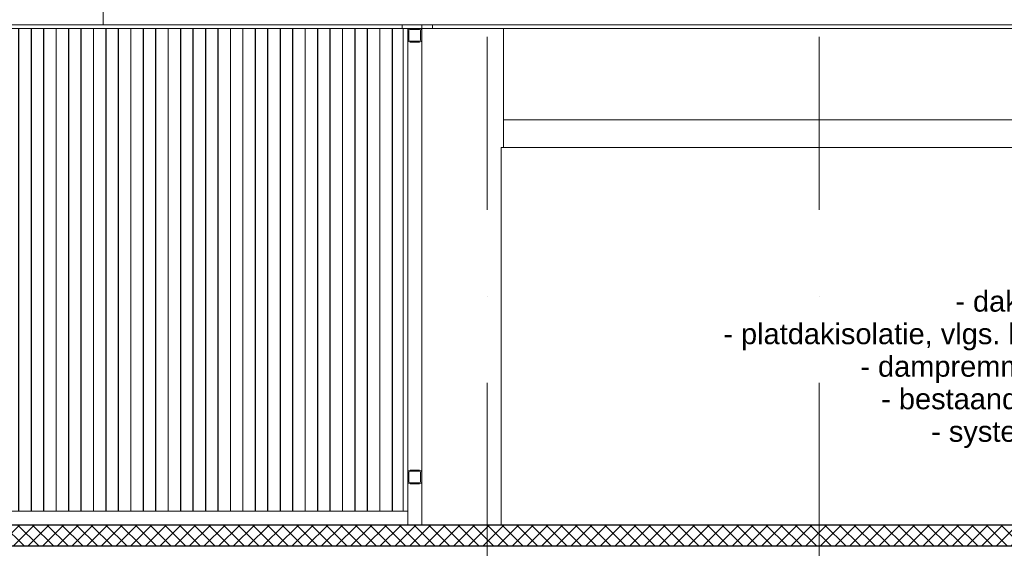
# Model space of a CAD drawing. Header units: millimetres. Extents: x -194 to 1012562, y 0 to 44349.
# Tile 91 of 97: x 939366 to 946484, y 17334 to 21253. Entities that reach past the tile are written whole.
import ezdxf
from ezdxf.enums import TextEntityAlignment as Align

# ---------------------------------------------------------------- set-up
doc = ezdxf.new("R2010")
doc.units = ezdxf.units.MM
doc.header["$MEASUREMENT"] = 0
doc.linetypes.add('streep-punt', pattern=[2500, 1250, -625, 0, -625])
for name, color, linetype in [('21_0 NC Buitenwanden', 7, 'Continuous'), ('23 Vloeren', 7, 'Continuous'), ('23 Vloeren Laagscheidingslijnen', 7, 'Continuous'), ('47 Dakafwerking', 7, 'Continuous'), ('New_21_0 NC Buitenwanden', 7, 'Continuous'), ('New_21_0 NC Buitenwanden Doorsnede-arcering', 7, 'Continuous'), ('New_27 Daken', 7, 'Continuous'), ('New_27 Daken Doorsnede-arcering', 7, 'Continuous'), ('New_27 Daken Laagscheidingslijnen', 7, 'Continuous'), ('New_28 Draagconstructies - kolom', 7, 'Continuous'), ('New_28 Draagconstructies - ligger', 7, 'Continuous'), ('New_28 Draagconstructies - ligger Doorsnede-arcering', 7, 'Continuous'), ('New_47 Dakafwerking', 7, 'Continuous'), ('New_47 Dakafwerking Laagscheidingslijnen', 7, 'Continuous'), ('New_Maatvoering 1_ 100', 7, 'Continuous'), ('Stramien', 7, 'Continuous')]:
    doc.layers.add(name, color=color, linetype=linetype)
doc.styles.add('GENERATED_STYLE_1', font='arial.ttf')
doc.dimstyles.new('GENERATED_STYLE__3', dxfattribs={"dimtxt": 0.18, "dimasz": 182.4, "dimexe": 0.18, "dimexo": 0.0625, "dimgap": 0, "dimtad": 0, "dimtih": 1, "dimtoh": 1, "dimdec": 4, "dimzin": 0, "dimdsep": 46, "dimcen": 0.09, "dimadec": 0, "dimazin": 0, "dimtfac": 1, "dimtdec": 4, "dimtmove": 0, "dimatfit": 3, "dimldrblk": 'ARROWHEAD_11', "dimfxl": 1, "dimtolj": 1, "dimtzin": 0, "dimarcsym": 0})

# ---------------------------------------------------------------- blocks, each defined once
blk = doc.blocks.new('Section Element_1938_6', base_point=(955640.8, 6300))
at = {"layer": '21_0 NC Buitenwanden', "color": 2, "linetype": 'Continuous', "lineweight": 0}
for p, q in [((942864.7, 20330), (942864.7, 21190)), ((942846.2, 17604), (942846.2, 20330)), ((942864.7, 20330), (942846.2, 20330))]:
    blk.add_line(p, q, dxfattribs=at)
blk = doc.blocks.new('Section Element_1940_6', base_point=(955640.8, 6300))
at = {"layer": '21_0 NC Buitenwanden', "color": 2, "linetype": 'Continuous', "lineweight": 0}
blk.add_line((939969.9, 23300), (939969.9, 21215), dxfattribs=at)
blk = doc.blocks.new('Section Element_1959_6', base_point=(955640.8, 6300))
at = {"layer": '23 Vloeren Laagscheidingslijnen', "color": 2, "linetype": 'Continuous', "lineweight": 0, "flags": 128}
blk.add_lwpolyline([(952194.9, 17450), (948816.2, 17450), (935645, 17450)], dxfattribs=at)
blk = doc.blocks.new('Section Element_1993_6', base_point=(955640.8, 6300))
at = {"layer": '47 Dakafwerking', "color": 2, "linetype": 'Continuous', "lineweight": 0}
for p, q in [((942302.9, 21215), (942350.8, 21215)), ((942350.8, 21215), (942351.8, 21215)), ((942350.8, 21215), (942350.8, 21190)), ((942351.8, 21215), (942477.9, 21215)), ((942477.9, 21215), (942729.8, 21215)), ((942729.8, 21215), (942981, 21215)), ((942981, 21215), (943231.1, 21215)), ((943231.1, 21215), (943479.5, 21215)), ((943479.5, 21215), (943726, 21215)), ((943726, 21215), (943970, 21215)), ((943970, 21215), (944211.2, 21215)), ((944211.2, 21215), (944449.1, 21215)), ((944449.1, 21215), (944683.3, 21215)), ((944683.3, 21215), (944913.5, 21215)), ((944913.5, 21215), (945139.2, 21215)), ((945139.2, 21215), (945360.1, 21215)), ((945360.1, 21215), (945575.8, 21215)), ((945575.8, 21215), (945785.8, 21215)), ((945785.8, 21215), (945989.9, 21215)), ((945989.9, 21215), (946187.7, 21215)), ((946187.7, 21215), (946378.9, 21215)), ((946378.9, 21215), (946563.1, 21215)), ((946563.1, 21215), (946740.1, 21215)), ((946740.1, 21215), (946909.4, 21215)), ((946909.4, 21215), (947070.9, 21215)), ((947070.9, 21215), (947224.2, 21215)), ((947224.2, 21215), (947369.1, 21215)), ((947369.1, 21215), (947505.4, 21215)), ((947505.4, 21215), (947632.8, 21215)), ((947632.8, 21215), (947751.1, 21215)), ((947751.1, 21215), (947860, 21215)), ((947860, 21215), (947959.5, 21215)), ((947959.5, 21215), (948049.3, 21215)), ((948049.3, 21215), (948129.3, 21215)), ((948129.3, 21215), (948174.2, 21215)), ((948314.2, 21215), (948348.6, 21215)), ((948348.6, 21215), (948377.8, 21215)), ((948377.8, 21215), (948396.6, 21215)), ((948396.6, 21215), (948405, 21215)), ((948405, 21190), (948405, 21215)), ((942350.8, 21190), (942302.9, 21190)), ((942350.8, 21190), (942351.8, 21190)), ((942351.8, 21190), (942477.9, 21190)), ((942477.9, 21190), (942729.8, 21190)), ((942729.8, 21190), (942981, 21190)), ((942981, 21190), (943231.1, 21190)), ((943231.1, 21190), (943479.5, 21190)), ((943479.5, 21190), (943726, 21190)), ((943726, 21190), (943970, 21190)), ((943970, 21190), (944211.2, 21190)), ((944211.2, 21190), (944449.1, 21190)), ((944449.1, 21190), (944683.3, 21190)), ((944683.3, 21190), (944913.5, 21190)), ((944913.5, 21190), (945139.2, 21190)), ((945139.2, 21190), (945360.1, 21190)), ((945360.1, 21190), (945575.8, 21190)), ((945575.8, 21190), (945785.8, 21190)), ((945785.8, 21190), (945989.9, 21190)), ((945989.9, 21190), (946187.7, 21190)), ((946187.7, 21190), (946378.9, 21190)), ((946378.9, 21190), (946563.1, 21190)), ((946563.1, 21190), (946740.1, 21190)), ((946740.1, 21190), (946909.4, 21190)), ((946909.4, 21190), (947070.9, 21190)), ((947070.9, 21190), (947224.2, 21190)), ((947224.2, 21190), (947369.1, 21190)), ((947369.1, 21190), (947505.4, 21190)), ((947505.4, 21190), (947632.8, 21190)), ((947632.8, 21190), (947751.1, 21190)), ((947751.1, 21190), (947860, 21190)), ((947860, 21190), (947959.5, 21190)), ((947959.5, 21190), (948049.3, 21190)), ((948049.3, 21190), (948129.3, 21190)), ((948129.3, 21190), (948174.2, 21190)), ((948314.2, 21190), (948348.6, 21190)), ((948348.6, 21190), (948377.8, 21190)), ((948377.8, 21190), (948396.6, 21190)), ((948396.6, 21190), (948405, 21190))]:
    blk.add_line(p, q, dxfattribs=at)
blk = doc.blocks.new('Section Element_1994_6', base_point=(955640.8, 6300))
at = {"layer": '47 Dakafwerking', "color": 2, "linetype": 'Continuous', "lineweight": 0}
for p, q in [((942132.3, 21215), (937394.9, 21215)), ((937394.9, 21215), (937394.9, 21190)), ((942302.9, 21215), (942272.3, 21215)), ((937470.7, 21190), (937394.9, 21190)), ((937650.7, 21190), (937559.2, 21190)), ((937830.7, 21190), (937739.2, 21190)), ((938010.7, 21190), (937919.2, 21190)), ((938190.7, 21190), (938099.2, 21190)), ((938370.7, 21190), (938279.2, 21190)), ((938550.7, 21190), (938459.2, 21190)), ((938730.7, 21190), (938639.2, 21190)), ((938910.7, 21190), (938819.2, 21190)), ((939090.7, 21190), (938999.2, 21190)), ((939270.7, 21190), (939179.2, 21190)), ((939450.7, 21190), (939359.2, 21190)), ((939630.7, 21190), (939539.2, 21190)), ((939810.7, 21190), (939719.2, 21190)), ((939990.7, 21190), (939899.2, 21190)), ((940170.7, 21190), (940079.2, 21190)), ((940350.7, 21190), (940259.2, 21190)), ((940530.7, 21190), (940439.2, 21190)), ((940710.7, 21190), (940619.2, 21190)), ((940890.7, 21190), (940799.2, 21190)), ((941070.7, 21190), (940979.2, 21190)), ((941250.7, 21190), (941159.2, 21190)), ((941430.7, 21190), (941339.2, 21190)), ((941610.7, 21190), (941519.2, 21190)), ((941790.7, 21190), (941699.2, 21190)), ((941970.7, 21190), (941879.2, 21190)), ((942132.3, 21190), (942059.2, 21190)), ((942302.9, 21190), (942272.3, 21190))]:
    blk.add_line(p, q, dxfattribs=at)
blk = doc.blocks.new('Section Element_2039_6', base_point=(955640.8, 6300))
at = {"layer": '23 Vloeren', "color": 1, "linetype": 'Continuous', "lineweight": 0}
for p, q in [((942864.7, 20530), (942955.5, 20530)), ((942955.5, 20530), (943196.1, 20530)), ((943196.1, 20530), (943435.2, 20530)), ((943435.2, 20530), (943672.3, 20530)), ((943672.3, 20530), (943907.2, 20530)), ((943907.2, 20530), (944139.3, 20530)), ((944139.3, 20530), (944368.2, 20530)), ((944368.2, 20530), (944593.6, 20530)), ((944593.6, 20530), (944815.1, 20530)), ((944815.1, 20530), (945032.3, 20530)), ((945032.3, 20530), (945244.9, 20530)), ((945244.9, 20530), (945452.4, 20530)), ((945452.4, 20530), (945654.5, 20530)), ((945654.5, 20530), (945850.9, 20530)), ((945850.9, 20530), (946041.3, 20530)), ((946041.3, 20530), (946225.3, 20530)), ((946225.3, 20530), (946402.5, 20530)), ((946402.5, 20530), (946572.8, 20530)), ((946572.8, 20530), (946735.7, 20530)), ((946735.7, 20530), (946891.1, 20530)), ((946891.1, 20530), (947038.7, 20530)), ((947038.7, 20530), (947178.2, 20530)), ((947178.2, 20530), (947309.3, 20530)), ((947309.3, 20530), (947431.9, 20530)), ((947431.9, 20530), (947545.7, 20530)), ((947545.7, 20530), (947650.5, 20530)), ((947650.5, 20530), (947746.3, 20530)), ((947746.3, 20530), (947832.7, 20530)), ((947832.7, 20530), (947909.7, 20530)), ((947909.7, 20530), (947977.1, 20530)), ((947977.1, 20530), (948034.8, 20530)), ((948034.8, 20530), (948082.7, 20530)), ((948082.7, 20530), (948120.7, 20530)), ((948120.7, 20530), (948148.8, 20530)), ((948148.8, 20530), (948166.9, 20530)), ((948166.9, 20530), (948174.2, 20530)), ((942864.7, 20330), (942955.5, 20330)), ((942955.5, 20330), (943196.1, 20330)), ((943196.1, 20330), (943435.2, 20330)), ((943435.2, 20330), (943672.3, 20330)), ((943672.3, 20330), (943907.2, 20330)), ((943907.2, 20330), (944139.3, 20330)), ((944139.3, 20330), (944368.2, 20330)), ((944368.2, 20330), (944593.6, 20330)), ((944593.6, 20330), (944815.1, 20330)), ((944815.1, 20330), (945032.3, 20330)), ((945032.3, 20330), (945244.9, 20330)), ((945244.9, 20330), (945452.4, 20330)), ((945452.4, 20330), (945654.5, 20330)), ((945654.5, 20330), (945850.9, 20330)), ((945850.9, 20330), (946041.3, 20330)), ((946041.3, 20330), (946225.3, 20330)), ((946225.3, 20330), (946402.5, 20330)), ((946402.5, 20330), (946572.8, 20330)), ((946572.8, 20330), (946735.7, 20330)), ((946735.7, 20330), (946891.1, 20330)), ((946891.1, 20330), (947038.7, 20330)), ((947038.7, 20330), (947178.2, 20330)), ((947178.2, 20330), (947309.3, 20330)), ((947309.3, 20330), (947431.9, 20330)), ((947431.9, 20330), (947545.7, 20330)), ((947545.7, 20330), (947650.5, 20330)), ((947650.5, 20330), (947746.3, 20330)), ((947746.3, 20330), (947832.7, 20330)), ((947832.7, 20330), (947909.7, 20330)), ((947909.7, 20330), (947977.1, 20330)), ((947977.1, 20330), (948034.8, 20330)), ((948034.8, 20330), (948082.7, 20330)), ((948082.7, 20330), (948120.7, 20330)), ((948120.7, 20330), (948148.8, 20330)), ((948148.8, 20330), (948166.9, 20330)), ((948166.9, 20330), (948174.2, 20330))]:
    blk.add_line(p, q, dxfattribs=at)
blk = doc.blocks.new('*X2212', base_point=(955640.8, 6300))
at = {"layer": 'New_27 Daken Doorsnede-arcering', "linetype": 'Continuous', "lineweight": 0, "true_color": 0x000000}
for points in [[(939441.4, 17602), (939591.4, 17602), (939591.4, 17604), (939441.4, 17604)], [(939741.4, 17602), (939891.4, 17602), (939891.4, 17604), (939741.4, 17604)], [(940041.4, 17602), (940191.4, 17602), (940191.4, 17604), (940041.4, 17604)], [(940341.4, 17602), (940491.4, 17602), (940491.4, 17604), (940341.4, 17604)], [(940641.4, 17602), (940791.4, 17602), (940791.4, 17604), (940641.4, 17604)], [(940941.4, 17602), (941091.4, 17602), (941091.4, 17604), (940941.4, 17604)], [(941241.4, 17602), (941391.4, 17602), (941391.4, 17604), (941241.4, 17604)], [(941541.4, 17602), (941691.4, 17602), (941691.4, 17604), (941541.4, 17604)], [(941841.4, 17602), (941991.4, 17602), (941991.4, 17604), (941841.4, 17604)], [(942141.4, 17602), (942291.4, 17602), (942291.4, 17604), (942141.4, 17604)], [(942441.4, 17602), (942591.4, 17602), (942591.4, 17604), (942441.4, 17604)], [(942741.4, 17602), (942891.4, 17602), (942891.4, 17604), (942741.4, 17604)], [(943041.4, 17602), (943191.4, 17602), (943191.4, 17604), (943041.4, 17604)], [(943341.4, 17602), (943491.4, 17602), (943491.4, 17604), (943341.4, 17604)], [(943641.4, 17602), (943791.4, 17602), (943791.4, 17604), (943641.4, 17604)], [(943941.4, 17602), (944091.4, 17602), (944091.4, 17604), (943941.4, 17604)], [(944241.4, 17602), (944391.4, 17602), (944391.4, 17604), (944241.4, 17604)], [(944541.4, 17602), (944691.4, 17602), (944691.4, 17604), (944541.4, 17604)], [(944841.4, 17602), (944991.4, 17602), (944991.4, 17604), (944841.4, 17604)], [(945141.4, 17602), (945291.4, 17602), (945291.4, 17604), (945141.4, 17604)], [(945441.4, 17602), (945591.4, 17602), (945591.4, 17604), (945441.4, 17604)], [(945741.4, 17602), (945891.4, 17602), (945891.4, 17604), (945741.4, 17604)], [(946041.4, 17602), (946191.4, 17602), (946191.4, 17604), (946041.4, 17604)], [(946341.4, 17602), (946491.4, 17602), (946491.4, 17604), (946341.4, 17604)]]:
    blk.add_hatch(color=18, dxfattribs=at).paths.add_polyline_path(points)
blk = doc.blocks.new('*X2215', base_point=(955640.8, 6300))
at = {"layer": 'New_27 Daken Doorsnede-arcering', "linetype": 'Continuous', "lineweight": 0, "true_color": 0x000000}
for points in [[(939441.4, 17450), (939591.4, 17450), (939591.4, 17452), (939441.4, 17452)], [(939741.4, 17450), (939891.4, 17450), (939891.4, 17452), (939741.4, 17452)], [(940041.4, 17450), (940191.4, 17450), (940191.4, 17452), (940041.4, 17452)], [(940341.4, 17450), (940491.4, 17450), (940491.4, 17452), (940341.4, 17452)], [(940641.4, 17450), (940791.4, 17450), (940791.4, 17452), (940641.4, 17452)], [(940941.4, 17450), (941091.4, 17450), (941091.4, 17452), (940941.4, 17452)], [(941241.4, 17450), (941391.4, 17450), (941391.4, 17452), (941241.4, 17452)], [(941541.4, 17450), (941691.4, 17450), (941691.4, 17452), (941541.4, 17452)], [(941841.4, 17450), (941991.4, 17450), (941991.4, 17452), (941841.4, 17452)], [(942141.4, 17450), (942291.4, 17450), (942291.4, 17452), (942141.4, 17452)], [(942441.4, 17450), (942591.4, 17450), (942591.4, 17452), (942441.4, 17452)], [(942741.4, 17450), (942891.4, 17450), (942891.4, 17452), (942741.4, 17452)], [(943041.4, 17450), (943191.4, 17450), (943191.4, 17452), (943041.4, 17452)], [(943341.4, 17450), (943491.4, 17450), (943491.4, 17452), (943341.4, 17452)], [(943641.4, 17450), (943791.4, 17450), (943791.4, 17452), (943641.4, 17452)], [(943941.4, 17450), (944091.4, 17450), (944091.4, 17452), (943941.4, 17452)], [(944241.4, 17450), (944391.4, 17450), (944391.4, 17452), (944241.4, 17452)], [(944541.4, 17450), (944691.4, 17450), (944691.4, 17452), (944541.4, 17452)], [(944841.4, 17450), (944991.4, 17450), (944991.4, 17452), (944841.4, 17452)], [(945141.4, 17450), (945291.4, 17450), (945291.4, 17452), (945141.4, 17452)], [(945441.4, 17450), (945591.4, 17450), (945591.4, 17452), (945441.4, 17452)], [(945741.4, 17450), (945891.4, 17450), (945891.4, 17452), (945741.4, 17452)], [(946041.4, 17450), (946191.4, 17450), (946191.4, 17452), (946041.4, 17452)], [(946341.4, 17450), (946491.4, 17450), (946491.4, 17452), (946341.4, 17452)]]:
    blk.add_hatch(color=18, dxfattribs=at).paths.add_polyline_path(points)
blk = doc.blocks.new('Section Element_2040_6', base_point=(955640.8, 6300))
at = {"layer": 'New_27 Daken Doorsnede-arcering', "linetype": 'Continuous', "lineweight": 0, "true_color": 0x000000}
h = blk.add_hatch(dxfattribs=at)
h.set_pattern_fill('415_Isolatie_ruit_0006', color=18, style=0, pattern_type=2)
h.set_pattern_definition([(45, (955640.84, 6300), (-53.033, 53.033), []), (135, (955640.84, 6300), (53.033, 53.033), [])])
h.paths.add_polyline_path([(935645, 17452), (948816.2, 17452), (948816.2, 17602), (935645, 17602)])
at = {"layer": 'New_27 Daken', "color": 9, "linetype": 'Continuous', "lineweight": 0, "flags": 128}
blk.add_lwpolyline([(952194.9, 17604), (948816.2, 17604), (935645, 17604)], dxfattribs=at)
at = {"layer": 'New_27 Daken Laagscheidingslijnen', "color": 9, "linetype": 'Continuous', "lineweight": 0, "flags": 128}
blk.add_lwpolyline([(952194.9, 17602), (948816.2, 17602), (935645, 17602)], dxfattribs=at)
at = {"layer": 'New_27 Daken Laagscheidingslijnen', "color": 1, "linetype": 'Continuous', "lineweight": 0, "flags": 128}
blk.add_lwpolyline([(952194.9, 17452), (948816.2, 17452), (935645, 17452)], dxfattribs=at)
at = {"layer": 'New_27 Daken', "lineweight": 0}
for name in ['*X2212', '*X2215']:
    blk.add_blockref(name, (955640.8, 6300), dxfattribs=at)
blk = doc.blocks.new('Section Element_2081_6', base_point=(955640.8, 6300))
at = {"layer": 'New_21_0 NC Buitenwanden Doorsnede-arcering', "linetype": 'Continuous', "lineweight": 0, "true_color": 0x000000}
blk.add_hatch(color=18, dxfattribs=at).paths.add_polyline_path([(942172.3, 17704), (942172.3, 21190), (942171.6, 21190), (942171.6, 17704)])
at = {"layer": 'New_21_0 NC Buitenwanden', "color": 1, "linetype": 'Continuous', "lineweight": 0}
for p, q in [((942137.3, 17704), (942137.3, 21190)), ((942171.6, 17704), (942137.3, 17704))]:
    blk.add_line(p, q, dxfattribs=at)
at = {"layer": 'New_21_0 NC Buitenwanden', "color": 9, "linetype": 'Continuous', "lineweight": 0}
for p, q in [((942171.6, 21190), (942171.6, 17704)), ((942172.3, 21190), (942172.3, 21174)), ((942172.3, 21106), (942172.3, 17984)), ((942172.3, 17916), (942172.3, 17704)), ((942172.3, 17704), (942171.6, 17704))]:
    blk.add_line(p, q, dxfattribs=at)
blk = doc.blocks.new('Section Element_2082_6', base_point=(955640.8, 6300))
at = {"layer": 'New_28 Draagconstructies - kolom', "color": 1, "linetype": 'Continuous', "lineweight": 0}
for p, q in [((942272.3, 21174), (942272.3, 21190)), ((942272.3, 17984), (942272.3, 21106)), ((942272.3, 17604), (942272.3, 17916)), ((942172.3, 17604), (942172.3, 17704))]:
    blk.add_line(p, q, dxfattribs=at)
blk = doc.blocks.new('Section Element_2083_6', base_point=(955640.8, 6300))
at = {"layer": 'New_28 Draagconstructies - ligger Doorsnede-arcering', "linetype": 'Continuous', "lineweight": 0, "true_color": 0x000000}
h = blk.add_hatch(color=18, dxfattribs=at)
h.paths.add_polyline_path([(942188.3, 17900), (942256.3, 17900), (942267.7, 17904.7), (942272.3, 17916), (942272.3, 17984), (942267.7, 17995.3), (942256.3, 18000), (942188.3, 18000), (942177, 17995.3), (942172.3, 17984), (942172.3, 17916), (942177, 17904.7)])
h.paths.add_polyline_path([(942188.3, 17908), (942182.7, 17910.3), (942180.3, 17916), (942180.3, 17984), (942182.7, 17989.7), (942188.3, 17992), (942256.3, 17992), (942262, 17989.7), (942264.3, 17984), (942264.3, 17916), (942262, 17910.3), (942256.3, 17908)], flags=0)
at = {"layer": 'New_28 Draagconstructies - ligger', "color": 9, "linetype": 'Continuous', "lineweight": 0}
for p, q in [((942177, 17995.3), (942172.3, 17984)), ((942172.3, 17916), (942177, 17904.7))]:
    blk.add_line(p, q, dxfattribs=at)
at = {"layer": 'New_28 Draagconstructies - ligger', "color": 9, "linetype": 'Continuous', "lineweight": 0, "flags": 128}
for points in [[(942267.7, 17995.3), (942256.3, 18000), (942188.3, 18000), (942177, 17995.3)], [(942182.7, 17989.7), (942180.3, 17984), (942180.3, 17916), (942182.7, 17910.3)], [(942262, 17989.7), (942256.3, 17992), (942188.3, 17992), (942182.7, 17989.7)], [(942262, 17989.7), (942264.3, 17984), (942264.3, 17916), (942262, 17910.3)], [(942267.7, 17995.3), (942272.3, 17984), (942272.3, 17916), (942267.7, 17904.7)], [(942177, 17904.7), (942188.3, 17900), (942256.3, 17900), (942267.7, 17904.7)], [(942182.7, 17910.3), (942188.3, 17908), (942256.3, 17908), (942262, 17910.3)]]:
    blk.add_lwpolyline(points, dxfattribs=at)
blk = doc.blocks.new('Section Element_2084_6', base_point=(955640.8, 6300))
at = {"layer": 'New_28 Draagconstructies - ligger Doorsnede-arcering', "linetype": 'Continuous', "lineweight": 0, "true_color": 0x000000}
h = blk.add_hatch(color=18, dxfattribs=at)
h.paths.add_polyline_path([(942188.3, 21090), (942256.3, 21090), (942267.7, 21094.7), (942272.3, 21106), (942272.3, 21174), (942267.7, 21185.3), (942256.3, 21190), (942188.3, 21190), (942177, 21185.3), (942172.3, 21174), (942172.3, 21106), (942177, 21094.7)])
h.paths.add_polyline_path([(942188.3, 21098), (942182.7, 21100.3), (942180.3, 21106), (942180.3, 21174), (942182.7, 21179.7), (942188.3, 21182), (942256.3, 21182), (942262, 21179.7), (942264.3, 21174), (942264.3, 21106), (942262, 21100.3), (942256.3, 21098)], flags=0)
at = {"layer": 'New_28 Draagconstructies - ligger', "color": 9, "linetype": 'Continuous', "lineweight": 0}
for p, q in [((942177, 21185.3), (942172.3, 21174)), ((942188.3, 21190), (942177, 21185.3)), ((942256.3, 21190), (942267.7, 21185.3)), ((942172.3, 21106), (942177, 21094.7))]:
    blk.add_line(p, q, dxfattribs=at)
at = {"layer": 'New_28 Draagconstructies - ligger', "color": 9, "linetype": 'Continuous', "lineweight": 0, "flags": 128}
for points in [[(942182.7, 21179.7), (942180.3, 21174), (942180.3, 21106), (942182.7, 21100.3)], [(942262, 21179.7), (942256.3, 21182), (942188.3, 21182), (942182.7, 21179.7)], [(942262, 21179.7), (942264.3, 21174), (942264.3, 21106), (942262, 21100.3)], [(942267.7, 21185.3), (942272.3, 21174), (942272.3, 21106), (942267.7, 21094.7)], [(942177, 21094.7), (942188.3, 21090), (942256.3, 21090), (942267.7, 21094.7)], [(942182.7, 21100.3), (942188.3, 21098), (942256.3, 21098), (942262, 21100.3)]]:
    blk.add_lwpolyline(points, dxfattribs=at)
blk = doc.blocks.new('Section Element_2085_6', base_point=(955640.8, 6300))
at = {"layer": 'New_47 Dakafwerking', "color": 1, "linetype": 'Continuous', "lineweight": 0}
for p, q in [((942132.3, 21215), (942132.3, 21190)), ((942272.3, 21215), (942132.3, 21215)), ((942272.3, 21215), (942272.3, 21190)), ((942171.6, 21190), (942132.3, 21190)), ((942188.3, 21190), (942172.3, 21190)), ((942272.3, 21190), (942256.3, 21190))]:
    blk.add_line(p, q, dxfattribs=at)
at = {"layer": 'New_47 Dakafwerking Laagscheidingslijnen', "color": 1, "linetype": 'Continuous', "lineweight": 0}
for p, q in [((942172.3, 21190), (942171.6, 21190)), ((942256.3, 21190), (942188.3, 21190))]:
    blk.add_line(p, q, dxfattribs=at)
blk = doc.blocks.new('Section Element_2121_6', base_point=(955640.8, 6300))
at = {"layer": 'New_21_0 NC Buitenwanden', "color": 1, "linetype": 'Continuous', "lineweight": 0}
for p, q in [((937424.9, 17704), (937424.9, 21190)), ((937469.3, 17704), (937469.3, 21190)), ((937470.7, 21190), (937470.9, 21190)), ((937470.9, 17704), (937470.9, 21190)), ((937470.9, 21190), (937558.9, 21190)), ((937558.9, 17704), (937558.9, 21190)), ((937558.9, 21190), (937559.2, 21190)), ((937560.6, 17704), (937560.6, 21190)), ((937649.3, 17704), (937649.3, 21190)), ((937650.7, 21190), (937650.9, 21190)), ((937650.9, 17704), (937650.9, 21190)), ((937650.9, 21190), (937738.9, 21190)), ((937738.9, 17704), (937738.9, 21190)), ((937738.9, 21190), (937739.2, 21190)), ((937740.6, 17704), (937740.6, 21190)), ((937829.3, 17704), (937829.3, 21190)), ((937830.7, 21190), (937830.9, 21190)), ((937830.9, 17704), (937830.9, 21190)), ((937830.9, 21190), (937918.9, 21190)), ((937918.9, 17704), (937918.9, 21190)), ((937918.9, 21190), (937919.2, 21190)), ((937920.6, 17704), (937920.6, 21190)), ((938009.3, 17704), (938009.3, 21190)), ((938010.7, 21190), (938010.9, 21190)), ((938010.9, 17704), (938010.9, 21190)), ((938010.9, 21190), (938098.9, 21190)), ((938098.9, 17704), (938098.9, 21190)), ((938098.9, 21190), (938099.2, 21190)), ((938100.6, 17704), (938100.6, 21190)), ((938189.3, 17704), (938189.3, 21190)), ((938190.7, 21190), (938190.9, 21190)), ((938190.9, 17704), (938190.9, 21190)), ((938190.9, 21190), (938278.9, 21190)), ((938278.9, 17704), (938278.9, 21190)), ((938278.9, 21190), (938279.2, 21190)), ((938280.6, 17704), (938280.6, 21190)), ((938369.3, 17704), (938369.3, 21190)), ((938370.7, 21190), (938370.9, 21190)), ((938370.9, 17704), (938370.9, 21190)), ((938370.9, 21190), (938458.9, 21190)), ((938458.9, 17704), (938458.9, 21190)), ((938458.9, 21190), (938459.2, 21190)), ((938460.6, 17704), (938460.6, 21190)), ((938549.3, 17704), (938549.3, 21190)), ((938550.7, 21190), (938550.9, 21190)), ((938550.9, 17704), (938550.9, 21190)), ((938550.9, 21190), (938638.9, 21190)), ((938638.9, 17704), (938638.9, 21190)), ((938638.9, 21190), (938639.2, 21190)), ((938640.6, 17704), (938640.6, 21190)), ((938729.3, 17704), (938729.3, 21190)), ((938730.7, 21190), (938730.9, 21190)), ((938730.9, 17704), (938730.9, 21190)), ((938730.9, 21190), (938818.9, 21190)), ((938818.9, 17704), (938818.9, 21190)), ((938818.9, 21190), (938819.2, 21190)), ((938820.6, 17704), (938820.6, 21190)), ((938909.3, 17704), (938909.3, 21190)), ((938910.7, 21190), (938910.9, 21190)), ((938910.9, 17704), (938910.9, 21190)), ((938910.9, 21190), (938998.9, 21190)), ((938998.9, 17704), (938998.9, 21190)), ((938998.9, 21190), (938999.2, 21190)), ((939000.6, 17704), (939000.6, 21190)), ((939089.3, 17704), (939089.3, 21190)), ((939090.7, 21190), (939090.9, 21190)), ((939090.9, 17704), (939090.9, 21190)), ((939090.9, 21190), (939178.9, 21190)), ((939178.9, 17704), (939178.9, 21190)), ((939178.9, 21190), (939179.2, 21190)), ((939180.6, 17704), (939180.6, 21190)), ((939269.3, 17704), (939269.3, 21190)), ((939270.7, 21190), (939270.9, 21190)), ((939270.9, 17704), (939270.9, 21190)), ((939270.9, 21190), (939358.9, 21190)), ((939358.9, 17704), (939358.9, 21190)), ((939358.9, 21190), (939359.2, 21190)), ((939360.6, 17704), (939360.6, 21190)), ((939449.3, 17704), (939449.3, 21190)), ((939450.7, 21190), (939450.9, 21190)), ((939450.9, 17704), (939450.9, 21190)), ((939450.9, 21190), (939538.9, 21190)), ((939538.9, 17704), (939538.9, 21190)), ((939538.9, 21190), (939539.2, 21190)), ((939540.6, 17704), (939540.6, 21190)), ((939629.3, 17704), (939629.3, 21190)), ((939630.7, 21190), (939630.9, 21190)), ((939630.9, 17704), (939630.9, 21190)), ((939630.9, 21190), (939718.9, 21190)), ((939718.9, 17704), (939718.9, 21190)), ((939718.9, 21190), (939719.2, 21190)), ((939720.6, 17704), (939720.6, 21190)), ((939809.3, 17704), (939809.3, 21190)), ((939810.7, 21190), (939810.9, 21190)), ((939810.9, 17704), (939810.9, 21190)), ((939810.9, 21190), (939898.9, 21190)), ((939898.9, 17704), (939898.9, 21190)), ((939898.9, 21190), (939899.2, 21190)), ((939900.6, 17704), (939900.6, 21190)), ((939989.3, 17704), (939989.3, 21190)), ((939990.7, 21190), (939990.9, 21190)), ((939990.9, 17704), (939990.9, 21190)), ((939990.9, 21190), (940078.9, 21190)), ((940078.9, 17704), (940078.9, 21190)), ((940078.9, 21190), (940079.2, 21190)), ((940080.6, 17704), (940080.6, 21190)), ((940169.3, 17704), (940169.3, 21190)), ((940170.7, 21190), (940170.9, 21190)), ((940170.9, 17704), (940170.9, 21190)), ((940170.9, 21190), (940258.9, 21190)), ((940258.9, 17704), (940258.9, 21190)), ((940258.9, 21190), (940259.2, 21190)), ((940260.6, 17704), (940260.6, 21190)), ((940349.3, 17704), (940349.3, 21190)), ((940350.7, 21190), (940350.9, 21190)), ((940350.9, 17704), (940350.9, 21190)), ((940350.9, 21190), (940438.9, 21190)), ((940438.9, 17704), (940438.9, 21190)), ((940438.9, 21190), (940439.2, 21190)), ((940440.6, 17704), (940440.6, 21190)), ((940529.3, 17704), (940529.3, 21190)), ((940530.7, 21190), (940530.9, 21190)), ((940530.9, 17704), (940530.9, 21190)), ((940530.9, 21190), (940618.9, 21190)), ((940618.9, 17704), (940618.9, 21190)), ((940618.9, 21190), (940619.2, 21190)), ((940620.6, 17704), (940620.6, 21190)), ((940709.3, 17704), (940709.3, 21190)), ((940710.7, 21190), (940710.9, 21190)), ((940710.9, 17704), (940710.9, 21190)), ((940710.9, 21190), (940798.9, 21190)), ((940798.9, 17704), (940798.9, 21190)), ((940798.9, 21190), (940799.2, 21190)), ((940800.6, 17704), (940800.6, 21190)), ((940889.3, 17704), (940889.3, 21190)), ((940890.7, 21190), (940890.9, 21190)), ((940890.9, 17704), (940890.9, 21190)), ((940890.9, 21190), (940978.9, 21190)), ((940978.9, 17704), (940978.9, 21190)), ((940978.9, 21190), (940979.2, 21190)), ((940980.6, 17704), (940980.6, 21190)), ((941069.3, 17704), (941069.3, 21190)), ((941070.7, 21190), (941070.9, 21190)), ((941070.9, 17704), (941070.9, 21190)), ((941070.9, 21190), (941158.9, 21190)), ((941158.9, 17704), (941158.9, 21190)), ((941158.9, 21190), (941159.2, 21190)), ((941160.6, 17704), (941160.6, 21190)), ((941249.3, 17704), (941249.3, 21190)), ((941250.7, 21190), (941250.9, 21190)), ((941250.9, 17704), (941250.9, 21190)), ((941250.9, 21190), (941338.9, 21190)), ((941338.9, 17704), (941338.9, 21190)), ((941338.9, 21190), (941339.2, 21190)), ((941340.6, 17704), (941340.6, 21190)), ((941429.3, 17704), (941429.3, 21190)), ((941430.7, 21190), (941430.9, 21190)), ((941430.9, 17704), (941430.9, 21190)), ((941430.9, 21190), (941518.9, 21190)), ((941518.9, 17704), (941518.9, 21190)), ((941518.9, 21190), (941519.2, 21190)), ((941520.6, 17704), (941520.6, 21190)), ((941609.3, 17704), (941609.3, 21190)), ((941610.7, 21190), (941610.9, 21190)), ((941610.9, 17704), (941610.9, 21190)), ((941610.9, 21190), (941698.9, 21190)), ((941698.9, 17704), (941698.9, 21190)), ((941698.9, 21190), (941699.2, 21190)), ((941700.6, 17704), (941700.6, 21190)), ((941789.3, 17704), (941789.3, 21190)), ((941790.7, 21190), (941790.9, 21190)), ((941790.9, 17704), (941790.9, 21190)), ((941790.9, 21190), (941878.9, 21190)), ((941878.9, 17704), (941878.9, 21190)), ((941878.9, 21190), (941879.2, 21190)), ((941880.6, 17704), (941880.6, 21190)), ((941969.3, 17704), (941969.3, 21190)), ((941970.7, 21190), (941970.9, 21190)), ((941970.9, 17704), (941970.9, 21190)), ((941970.9, 21190), (942058.9, 21190)), ((942058.9, 17704), (942058.9, 21190)), ((942058.9, 21190), (942059.2, 21190)), ((942060.6, 17704), (942060.6, 21190)), ((937469.3, 17704), (937424.9, 17704)), ((937470.9, 17704), (937469.3, 17704)), ((937558.9, 17704), (937470.9, 17704)), ((937560.6, 17704), (937558.9, 17704)), ((937649.3, 17704), (937560.6, 17704)), ((937650.9, 17704), (937649.3, 17704)), ((937738.9, 17704), (937650.9, 17704)), ((937740.6, 17704), (937738.9, 17704)), ((937829.3, 17704), (937740.6, 17704)), ((937830.9, 17704), (937829.3, 17704)), ((937918.9, 17704), (937830.9, 17704)), ((937920.6, 17704), (937918.9, 17704)), ((938009.3, 17704), (937920.6, 17704)), ((938010.9, 17704), (938009.3, 17704)), ((938098.9, 17704), (938010.9, 17704)), ((938100.6, 17704), (938098.9, 17704)), ((938189.3, 17704), (938100.6, 17704)), ((938190.9, 17704), (938189.3, 17704)), ((938278.9, 17704), (938190.9, 17704)), ((938280.6, 17704), (938278.9, 17704)), ((938369.3, 17704), (938280.6, 17704)), ((938370.9, 17704), (938369.3, 17704)), ((938458.9, 17704), (938370.9, 17704)), ((938460.6, 17704), (938458.9, 17704)), ((938549.3, 17704), (938460.6, 17704)), ((938550.9, 17704), (938549.3, 17704)), ((938638.9, 17704), (938550.9, 17704)), ((938640.6, 17704), (938638.9, 17704)), ((938729.3, 17704), (938640.6, 17704)), ((938730.9, 17704), (938729.3, 17704)), ((938818.9, 17704), (938730.9, 17704)), ((938820.6, 17704), (938818.9, 17704)), ((938909.3, 17704), (938820.6, 17704)), ((938910.9, 17704), (938909.3, 17704)), ((938998.9, 17704), (938910.9, 17704)), ((939000.6, 17704), (938998.9, 17704)), ((939089.3, 17704), (939000.6, 17704)), ((939090.9, 17704), (939089.3, 17704)), ((939178.9, 17704), (939090.9, 17704)), ((939180.6, 17704), (939178.9, 17704)), ((939269.3, 17704), (939180.6, 17704)), ((939270.9, 17704), (939269.3, 17704)), ((939358.9, 17704), (939270.9, 17704)), ((939360.6, 17704), (939358.9, 17704)), ((939449.3, 17704), (939360.6, 17704)), ((939450.9, 17704), (939449.3, 17704)), ((939538.9, 17704), (939450.9, 17704)), ((939540.6, 17704), (939538.9, 17704)), ((939629.3, 17704), (939540.6, 17704)), ((939630.9, 17704), (939629.3, 17704)), ((939718.9, 17704), (939630.9, 17704)), ((939720.6, 17704), (939718.9, 17704)), ((939809.3, 17704), (939720.6, 17704)), ((939810.9, 17704), (939809.3, 17704)), ((939898.9, 17704), (939810.9, 17704)), ((939900.6, 17704), (939898.9, 17704)), ((939989.3, 17704), (939900.6, 17704)), ((939990.9, 17704), (939989.3, 17704)), ((940078.9, 17704), (939990.9, 17704)), ((940080.6, 17704), (940078.9, 17704)), ((940169.3, 17704), (940080.6, 17704)), ((940170.9, 17704), (940169.3, 17704)), ((940258.9, 17704), (940170.9, 17704)), ((940260.6, 17704), (940258.9, 17704)), ((940349.3, 17704), (940260.6, 17704)), ((940350.9, 17704), (940349.3, 17704)), ((940438.9, 17704), (940350.9, 17704)), ((940440.6, 17704), (940438.9, 17704)), ((940529.3, 17704), (940440.6, 17704)), ((940530.9, 17704), (940529.3, 17704)), ((940618.9, 17704), (940530.9, 17704)), ((940620.6, 17704), (940618.9, 17704)), ((940709.3, 17704), (940620.6, 17704)), ((940710.9, 17704), (940709.3, 17704)), ((940798.9, 17704), (940710.9, 17704)), ((940800.6, 17704), (940798.9, 17704)), ((940889.3, 17704), (940800.6, 17704)), ((940890.9, 17704), (940889.3, 17704)), ((940978.9, 17704), (940890.9, 17704)), ((940980.6, 17704), (940978.9, 17704)), ((941069.3, 17704), (940980.6, 17704)), ((941070.9, 17704), (941069.3, 17704)), ((941158.9, 17704), (941070.9, 17704)), ((941160.6, 17704), (941158.9, 17704)), ((941249.3, 17704), (941160.6, 17704)), ((941250.9, 17704), (941249.3, 17704)), ((941338.9, 17704), (941250.9, 17704)), ((941340.6, 17704), (941338.9, 17704)), ((941429.3, 17704), (941340.6, 17704)), ((941430.9, 17704), (941429.3, 17704)), ((941518.9, 17704), (941430.9, 17704)), ((941520.6, 17704), (941518.9, 17704)), ((941609.3, 17704), (941520.6, 17704)), ((941610.9, 17704), (941609.3, 17704)), ((941698.9, 17704), (941610.9, 17704)), ((941700.6, 17704), (941698.9, 17704)), ((941789.3, 17704), (941700.6, 17704)), ((941790.9, 17704), (941789.3, 17704)), ((941878.9, 17704), (941790.9, 17704)), ((941880.6, 17704), (941878.9, 17704)), ((941969.3, 17704), (941880.6, 17704)), ((941970.9, 17704), (941969.3, 17704)), ((942058.9, 17704), (941970.9, 17704)), ((942060.6, 17704), (942058.9, 17704)), ((942137.3, 17704), (942060.6, 17704))]:
    blk.add_line(p, q, dxfattribs=at)
blk = doc.blocks.new('Standard grid marker[104]_6', base_point=(942744.9, 32130))
at = {"layer": 'Stramien', "color": 1, "linetype": 'streep-punt', "lineweight": 0}
blk.add_line((942744.9, 31130), (942744.9, 2000), dxfattribs=at)
at = {"layer": 'Stramien', "color": 2, "lineweight": 0, "style": 'GENERATED_STYLE_1'}
blk.add_attdef('AC_MarkerText_1', text='', height=350, rotation=360, dxfattribs=at).set_placement((942744.9, 675), align=Align.TOP_CENTER)
blk = doc.blocks.new('Standard grid marker[105]_6', base_point=(945144.9, 32130))
at = {"layer": 'Stramien', "color": 1, "linetype": 'streep-punt', "lineweight": 0}
blk.add_line((945144.9, 31130), (945144.9, 2000), dxfattribs=at)
at = {"layer": 'Stramien', "color": 2, "lineweight": 0, "style": 'GENERATED_STYLE_1'}
blk.add_attdef('AC_MarkerText_1', text='', height=350, rotation=360, dxfattribs=at).set_placement((945144.9, 675), align=Align.TOP_CENTER)
blk = doc.blocks.new('ARROWHEAD_11')
at = {"color": 0, "linetype": 'Continuous', "lineweight": 0}
blk.add_line((0, 0), (-1, 0), dxfattribs=at)
at = {"color": 0, "linetype": 'Continuous', "lineweight": 0, "const_width": 0.25, "flags": 128}
blk.add_lwpolyline([(-0.125, 0, 1), (0.125, 0, 1)], format="xyb", close=True, dxfattribs=at)

msp = doc.modelspace()

# ---------------------------------------------------------------- block references
at = {"layer": '21_0 NC Buitenwanden', "lineweight": 0}
for name in ['Section Element_1940_6', 'Section Element_1938_6']:
    msp.add_blockref(name, (955640.8, 6300), dxfattribs=at)
at = {"layer": '23 Vloeren', "lineweight": 0}
for name in ['Section Element_2039_6', 'Section Element_1959_6']:
    msp.add_blockref(name, (955640.8, 6300), dxfattribs=at)
at = {"layer": '47 Dakafwerking', "lineweight": 0}
for name in ['Section Element_1994_6', 'Section Element_1993_6']:
    msp.add_blockref(name, (955640.8, 6300), dxfattribs=at)
at = {"layer": 'New_21_0 NC Buitenwanden', "lineweight": 0}
for name in ['Section Element_2121_6', 'Section Element_2081_6']:
    msp.add_blockref(name, (955640.8, 6300), dxfattribs=at)
at = {"layer": 'New_27 Daken', "lineweight": 0}
msp.add_blockref('Section Element_2040_6', (955640.8, 6300), dxfattribs=at)
at = {"layer": 'New_28 Draagconstructies - kolom', "lineweight": 0}
msp.add_blockref('Section Element_2082_6', (955640.8, 6300), dxfattribs=at)
at = {"layer": 'New_28 Draagconstructies - ligger', "lineweight": 0}
for name in ['Section Element_2084_6', 'Section Element_2083_6']:
    msp.add_blockref(name, (955640.8, 6300), dxfattribs=at)
at = {"layer": 'New_47 Dakafwerking', "lineweight": 0}
msp.add_blockref('Section Element_2085_6', (955640.8, 6300), dxfattribs=at)
at = {"layer": 'Stramien', "color": 1, "linetype": 'Continuous', "lineweight": 0}
for name, p in [('Standard grid marker[104]_6', (942744.9, 32130)), ('Standard grid marker[105]_6', (945144.9, 32130))]:
    msp.add_blockref(name, p, dxfattribs=at)

# ---------------------------------------------------------------- texts
at = {"layer": 'New_Maatvoering 1_ 100', "color": 9, "linetype": 'Continuous', "lineweight": 0, "insert": (947550.8, 19294.3), "char_height": 150, "attachment_point": 3, "line_spacing_factor": 0.939843, "style": 'GENERATED_STYLE_1'}
msp.add_mtext('\\A1;{\\pqr;\\fArial|b0|i0|c0|p0;\\W1.000000;- dakbedekking\\P\\pqr;\\fArial|b0|i0|c0|p0;\\W1.000000;- platdakisolatie, vlgs. berekening\\P\\pqr;\\fArial|b0|i0|c0|p0;\\W1.000000;- dampremmende laag\\P\\pqr;\\fArial|b0|i0|c0|p0;\\W1.000000;- bestaande dakvloer\\P\\pqr;\\fArial|b0|i0|c0|p0;\\W1.000000;- systeemplafond}', dxfattribs=at)

# ---------------------------------------------------------------- leaders
at = {"layer": 'New_Maatvoering 1_ 100', "color": 9, "linetype": 'Continuous', "lineweight": 0, "annotation_type": 0, "has_hookline": 1, "hookline_direction": 1, "text_width": 3074.9}
msp.add_leader([(947553, 16685.8), (947550.8, 19353.6), (947550.8, 19353.6)], dimstyle='GENERATED_STYLE__3', dxfattribs=at)

doc.saveas('drawing.dxf')
